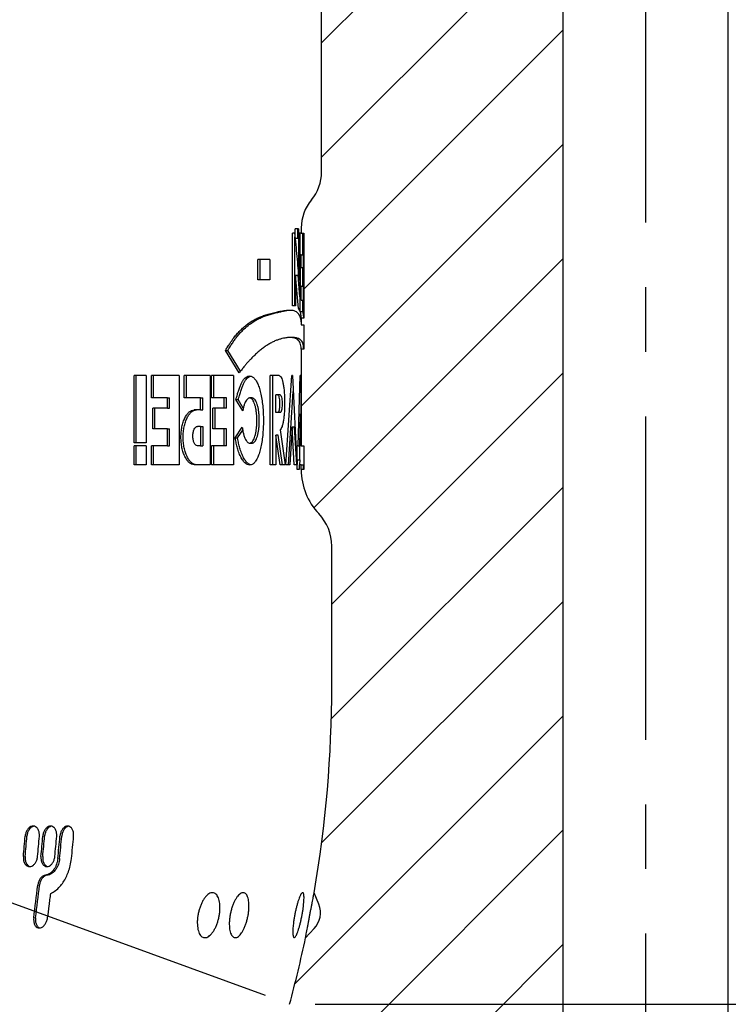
# Model space of a CAD drawing. Header units: millimetres. Extents: x 8 to 862, y 8 to 585.
# Tile 45 of 84: x 378 to 405, y 204 to 242. Entities that reach past the tile are written whole.
import ezdxf

# ---------------------------------------------------------------- set-up
doc = ezdxf.new("R2010")
doc.units = ezdxf.units.MM
doc.linetypes.add('CENTERX2', pattern=[20.32, 12.7, -2.54, 2.54, -2.54])
for name, color, linetype in [('CENTERLINE', 4, 'CENTERX2'), ('DIMENSIONS', 2, 'Continuous'), ('HATCH', 3, 'Continuous')]:
    doc.layers.add(name, color=color, linetype=linetype)
doc.layers.add('OUTLINE', color=7, linetype='Continuous', lineweight=25)
doc.styles.add('SLDTEXTSTYLE0', font='TXT', dxfattribs={"width": 0.75})
doc.dimstyles.new('SLDDIMSTYLE14', dxfattribs={"dimtxt": 3.5, "dimasz": 2, "dimexe": 0, "dimexo": 0.0625, "dimgap": 0.875, "dimtad": 1, "dimrnd": 1e-09, "dimzin": 12, "dimdsep": 46, "dimtxsty": 'SLDTEXTSTYLE0', "dimsah": 1, "dimcen": 0.09, "dimadec": 0, "dimazin": 3, "dimtol": 1, "dimtp": 0.02, "dimtfac": 1, "dimtofl": 0, "dimtmove": 0, "dimatfit": 3, "dimfxl": 0, "dimfrac": 2, "dimtolj": 1, "dimarcsym": 0})
doc.dimstyles.new('SLDDIMSTYLE3', dxfattribs={"dimtxt": 3.5, "dimasz": 2, "dimexe": 0, "dimexo": 0.0625, "dimgap": 0.875, "dimtad": 1, "dimrnd": 1e-09, "dimzin": 12, "dimdsep": 46, "dimtxsty": 'SLDTEXTSTYLE0', "dimsah": 1, "dimcen": 0.09, "dimadec": 0, "dimazin": 3, "dimtol": 1, "dimtp": 0.05, "dimtm": 0.05, "dimtfac": 1, "dimtofl": 0, "dimtmove": 0, "dimatfit": 3, "dimfxl": 0, "dimfrac": 2, "dimtolj": 1, "dimarcsym": 0})
doc.dimstyles.new('SLDDIMSTYLE8', dxfattribs={"dimtxt": 3.5, "dimasz": 2, "dimexe": 0, "dimexo": 0.0625, "dimgap": 0.875, "dimtad": 1, "dimdec": 4, "dimzin": 12, "dimdsep": 46, "dimtxsty": 'SLDTEXTSTYLE0', "dimsah": 1, "dimcen": 0.09, "dimazin": 3, "dimtfac": 1, "dimtofl": 0, "dimtmove": 0, "dimatfit": 3, "dimfxl": 0, "dimfrac": 2, "dimtolj": 1, "dimtzin": 12, "dimarcsym": 0})

# ---------------------------------------------------------------- blocks, each defined once
blk = doc.blocks.new('_D_21')
at = {"layer": 'DIMENSIONS'}
for p, q in [((398.521, 203.537), (473.701, 203.537)), ((471.701, 173.087), (471.701, 203.537)), ((431.209, 173.087), (473.701, 173.087))]:
    blk.add_line(p, q, dxfattribs=at)
for points in [[(471.701, 203.537), (471.201, 201.537), (472.201, 201.537)], [(471.701, 173.087), (472.201, 175.087), (471.201, 175.087)]]:
    blk.add_solid(points, dxfattribs=at)
at = {"layer": 'DIMENSIONS', "attachment_point": 1, "rotation": 90, "style": 'SLDTEXTSTYLE0'}
for s, insert, char_height in [('0,02', (464.234, 192.369), 2.5), ('0', (468.202, 192.369), 2.5), ('+', (464.234, 190.351), 2.5), ('30,45', (467.19, 177.794), 3.5)]:
    blk.add_mtext(s, dxfattribs=dict(at, insert=insert, char_height=char_height))
blk = doc.blocks.new('_D_30')
at = {"layer": 'DIMENSIONS'}
for p, q in [((435.589, 429.833), (473.701, 429.833)), ((471.701, 429.833), (471.701, 203.537)), ((389.228, 203.537), (473.701, 203.537))]:
    blk.add_line(p, q, dxfattribs=at)
for points in [[(471.701, 429.833), (471.201, 427.833), (472.201, 427.833)], [(471.701, 203.537), (472.201, 205.537), (471.201, 205.537)]]:
    blk.add_solid(points, dxfattribs=at)
at = {"layer": 'DIMENSIONS', "attachment_point": 1, "rotation": 90, "style": 'SLDTEXTSTYLE0'}
for s, insert, char_height in [('±0,05', (468.202, 319.189), 2.5), ('226,3', (467.19, 306.261), 3.5)]:
    blk.add_mtext(s, dxfattribs=dict(at, insert=insert, char_height=char_height))
blk = doc.blocks.new('_D_46')
at = {"layer": 'DIMENSIONS'}
blk.add_line((387.288, 203.879), (367.74, 210.994), dxfattribs=at)
blk.add_arc((388.228, 203.537), 19.802, 160, 180, dxfattribs=at)
for points in [[(369.619, 210.31), (368.553, 208.546), (369.509, 208.252)], [(368.425, 203.537), (369.025, 205.51), (368.026, 205.56)]]:
    blk.add_solid(points, dxfattribs=at)
at = {"layer": 'DIMENSIONS', "insert": (363.672, 204.293), "char_height": 3.5, "attachment_point": 1, "rotation": 80, "style": 'SLDTEXTSTYLE0'}
blk.add_mtext('20°', dxfattribs=at)

msp = doc.modelspace()

# ---------------------------------------------------------------- hatches: boundary and pattern name
at = {"layer": 'HATCH'}
h = msp.add_hatch(dxfattribs=at)
h.set_pattern_fill('ANSI31', color=256, angle=3e-322, style=0)
edge = h.paths.add_edge_path(flags=0)
edge.add_line((388.78384, 230.23593), (388.78384, 229.26922))
edge.add_line((388.78384, 229.26922), (388.68385, 229.26923))
edge.add_line((388.68385, 229.26923), (388.68384, 225.47994))
edge.add_line((388.68384, 225.47994), (388.78384, 225.47994))
edge.add_line((388.78384, 225.47994), (388.78384, 224.54337))
edge.add_line((388.78384, 224.54337), (388.68384, 224.54337))
edge.add_line((388.68384, 224.54337), (388.68384, 224.53726))
edge.add_arc((391.18384, 224.53726), 2.5, 180, 223.602819)
edge.add_arc((388.03384, 221.53726), 1.85, 0, 43.602819, ccw=False)
edge.add_line((389.88384, 221.53726), (389.88384, 216.03726))
edge.add_arc((341.88384, 216.03726), 48, 350.267436, 360, ccw=False)
edge.add_line((389.193, 207.92288), (389.37641, 207.46682))
edge.add_arc((388.54141, 207.13101), 0.9, -43.521978, 21.908132, ccw=False)
edge.add_line((389.19401, 206.51124), (388.8555, 206.1548))
edge.add_arc((341.88384, 216.03726), 48, 344.905213, 348.118718, ccw=False)
edge.add_line((388.22766, 203.53726), (398.95884, 199.63143))
edge.add_line((398.95884, 199.63143), (398.95884, 340.46779))
edge.add_line((398.95884, 340.46779), (389.75694, 339.5348))
edge.add_spline(control_points=[(389.75694, 339.5348), (389.7625, 339.47405), (389.77646, 339.31619), (389.81624, 338.82264), (389.86746, 337.9568), (389.88384, 337.1877), (389.88384, 336.75441)], knot_values=[0.92052043, 0.92052043, 0.92052043, 0.92052043, 0.92573333, 0.93406667, 0.96286667, 1, 1, 1, 1], weights=[1, 1, 1, 1, 1, 1, 1], degree=3, periodic=0)
edge.add_line((389.88384, 336.75441), (389.88384, 331.85461))
edge.add_arc((384.88384, 331.85461), 5, 342.540912, 360, ccw=False)
edge.add_line((389.6535, 330.35448), (389.62205, 330.25448))
edge.add_arc((392.48384, 329.35441), 3, 162.540912, 180)
edge.add_line((389.48384, 329.35441), (389.48384, 236.23726))
edge.add_arc((387.77134, 236.23726), 1.7125, 320.033787, 360, ccw=False)
edge.add_arc((390.39634, 234.03726), 1.7125, 140.033787, 180)
edge.add_line((388.68384, 234.03726), (388.68384, 233.83726))
edge.add_line((388.68384, 233.83726), (388.78384, 233.83726))
edge.add_line((388.78384, 233.83726), (388.78384, 230.496))
edge.add_line((388.78384, 230.496), (388.68384, 230.496))
edge.add_line((388.68384, 230.496), (388.68384, 230.23593))
edge.add_line((388.68384, 230.23592), (388.78384, 230.23592))

# ---------------------------------------------------------------- linework, layer by layer
at = {"layer": 'CENTERLINE'}
msp.add_line((402.20884, 429.83342), (402.20884, 170.07391), dxfattribs=at)
at = {"layer": 'OUTLINE'}
for p, q in [((405.45884, 173.08726), (405.45884, 429.83342)), ((398.95884, 340.46779), (398.95884, 199.63143)), ((389.48384, 236.23726), (389.48384, 329.35441)), ((388.68384, 234.03726), (388.68384, 233.83726)), ((388.41941, 233.83726), (388.33566, 233.83726)), ((388.33566, 230.97868), (388.33566, 233.83726)), ((388.43469, 230.97868), (388.43469, 233.68751)), ((388.57552, 234.00173), (388.45337, 234.00173)), ((388.45337, 233.62423), (388.45337, 234.00173)), ((388.55273, 233.62423), (388.55273, 234.00173)), ((388.57552, 234.00173), (388.57552, 233.62423)), ((388.6348, 233.83726), (388.58626, 233.83726)), ((388.58626, 232.00238), (388.58626, 233.83726)), ((388.6348, 233.83726), (388.6348, 230.76917)), ((388.68384, 233.83726), (388.64566, 233.83726)), ((388.64566, 232.98764), (388.64566, 233.83726)), ((388.68384, 233.83726), (388.78384, 233.83726)), ((388.74555, 232.98764), (388.74555, 233.83726)), ((388.78384, 233.83726), (388.78384, 230.496)), ((388.57552, 233.62423), (388.45337, 233.62423)), ((388.68037, 232.98764), (388.64566, 232.98764)), ((388.68037, 232.48201), (388.68037, 232.98764)), ((388.68037, 232.98764), (388.78036, 232.98764)), ((388.78036, 232.48201), (388.78036, 232.98764)), ((387.45298, 232.79298), (386.97786, 232.79298)), ((386.97786, 232.00343), (386.97786, 232.79298)), ((387.07311, 232.00343), (387.07311, 232.79298)), ((387.45298, 232.79298), (387.45298, 232.00343)), ((388.68037, 232.48201), (388.65367, 232.48201)), ((388.65367, 231.75112), (388.65367, 232.48201)), ((388.68037, 232.48201), (388.78036, 232.48201)), ((388.75359, 231.75112), (388.75359, 232.48201)), ((388.46091, 232.17707), (388.46091, 230.97868)), ((388.57552, 230.87711), (388.46091, 232.17707)), ((388.46091, 232.17707), (388.56029, 232.17707)), ((388.6348, 231.33429), (388.56029, 232.17707)), ((387.45298, 232.00343), (386.97786, 232.00343)), ((388.58626, 232.00238), (388.6348, 232.00238)), ((388.68037, 231.75112), (388.65367, 231.75112)), ((388.68037, 231.20461), (388.68037, 231.75112)), ((388.68037, 231.75112), (388.78036, 231.75112)), ((388.78036, 231.20461), (388.78036, 231.75112)), ((388.64566, 230.75316), (388.64566, 231.32736)), ((388.46091, 230.97868), (388.33566, 230.97868)), ((388.68037, 231.20461), (388.78036, 231.20461)), ((388.74555, 230.75316), (388.74555, 231.20461)), ((388.6348, 230.76917), (388.57552, 230.87711)), ((388.57552, 230.87711), (388.6348, 230.87711)), ((388.64566, 230.75316), (388.74555, 230.75316)), ((388.68384, 230.496), (388.68384, 230.23592)), ((388.78384, 230.496), (388.68384, 230.496)), ((388.68384, 230.23592), (388.78384, 230.23592)), ((388.78384, 230.23592), (388.78384, 229.26922)), ((388.34101, 229.73158), (388.24223, 229.73158)), ((386.24651, 228.34169), (385.70897, 229.22722)), ((385.70897, 229.22722), (385.80068, 229.22722)), ((386.29882, 228.40888), (385.80068, 229.22722)), ((388.68384, 229.26923), (388.68384, 225.47994)), ((388.78385, 229.26923), (388.68385, 229.26923)), ((382.59875, 228.23726), (382.11898, 228.23726)), ((382.11898, 225.59533), (382.11898, 228.23726)), ((382.20069, 225.59533), (382.20069, 228.23726)), ((382.59875, 228.23726), (382.59875, 225.59533)), ((383.88568, 228.23726), (382.79987, 228.23726)), ((382.79987, 227.36776), (382.79987, 228.23726)), ((382.88347, 227.36776), (382.88347, 228.23726)), ((383.88568, 228.23726), (383.88568, 224.73726)), ((385.10272, 228.23726), (384.09065, 228.23726)), ((384.09065, 227.36776), (384.09065, 228.23726)), ((384.17785, 227.36776), (384.17785, 228.23726)), ((385.10272, 228.23726), (385.10272, 224.73726)), ((386.02819, 228.23726), (385.15972, 228.23726)), ((385.15972, 227.36776), (385.15972, 228.23726)), ((385.2499, 227.36776), (385.2499, 228.23726)), ((386.02819, 228.23726), (386.02819, 224.73726)), ((387.81456, 228.23726), (387.47131, 228.23726)), ((387.47131, 224.73726), (387.47131, 228.23726)), ((387.56793, 224.73726), (387.56793, 228.23726)), ((388.08316, 224.73726), (388.31168, 228.23726)), ((388.33792, 228.23726), (388.31168, 228.23726)), ((388.33792, 228.23726), (388.51319, 224.73726)), ((388.55907, 225.47994), (388.64132, 228.23726)), ((388.65821, 228.23726), (388.64132, 228.23726)), ((388.65821, 228.23726), (388.68366, 225.47994)), ((387.68204, 226.78231), (387.68204, 227.48026)), ((387.75863, 227.48026), (387.68204, 227.48026)), ((387.85605, 227.48026), (387.75863, 227.48026)), ((388.18149, 224.73726), (388.36943, 227.60786)), ((383.43115, 227.36776), (382.79987, 227.36776)), ((383.43115, 226.95141), (383.43115, 227.36776)), ((383.43115, 227.36776), (383.51651, 227.36776)), ((383.51651, 226.95141), (383.51651, 227.36776)), ((384.7277, 227.36776), (384.09065, 227.36776)), ((384.7277, 226.89072), (384.7277, 227.36776)), ((384.7277, 227.36776), (384.81667, 227.36776)), ((384.81667, 226.89072), (384.81667, 227.36776)), ((385.66366, 227.36776), (385.15972, 227.36776)), ((385.66366, 226.95141), (385.66366, 227.36776)), ((385.75525, 227.36776), (385.66366, 227.36776)), ((385.75525, 226.95141), (385.75525, 227.36776)), ((386.38632, 226.84723), (386.11769, 227.29176)), ((386.11769, 227.29176), (386.21054, 227.29176)), ((386.40986, 226.96284), (386.21054, 227.29176)), ((386.7552, 227.35828), (386.66084, 227.35828)), ((383.43115, 226.95141), (382.85677, 226.95141)), ((382.85677, 226.14825), (382.85677, 226.95141)), ((382.94053, 226.14825), (382.94053, 226.95141)), ((383.43115, 226.95141), (383.51651, 226.95141)), ((384.7277, 226.89072), (384.48086, 226.89072)), ((384.7277, 226.89072), (384.81667, 226.89072)), ((385.66366, 226.95141), (385.2191, 226.95141)), ((385.2191, 226.14825), (385.2191, 226.95141)), ((385.30944, 226.14825), (385.30944, 226.95141)), ((385.75525, 226.95141), (385.66366, 226.95141)), ((387.77661, 226.78231), (387.68204, 226.78231)), ((387.87409, 226.78231), (387.77661, 226.78231)), ((388.62503, 225.47994), (388.65313, 226.74092)), ((388.65313, 226.74092), (388.67216, 225.47994)), ((388.65313, 226.74092), (388.67202, 226.74092)), ((383.43115, 226.14825), (382.85677, 226.14825)), ((383.43115, 225.47994), (383.43115, 226.14825)), ((383.43115, 226.14825), (383.51651, 226.14825)), ((383.51651, 225.47994), (383.51651, 226.14825)), ((384.7277, 226.24152), (384.60797, 226.24152)), ((384.7277, 226.24152), (384.7277, 225.47994)), ((384.7277, 226.24152), (384.81667, 226.24152)), ((384.81667, 226.24152), (384.81667, 225.47994)), ((385.66366, 226.14825), (385.2191, 226.14825)), ((385.66366, 225.47994), (385.66366, 226.14825)), ((385.75525, 226.14825), (385.66366, 226.14825)), ((385.75525, 225.47994), (385.75525, 226.14825)), ((386.09345, 225.78778), (386.37067, 226.21071)), ((386.18623, 225.78778), (386.38743, 226.09388)), ((387.8543, 226.10235), (388.04896, 224.73726)), ((388.32687, 226.22835), (388.23736, 224.73726)), ((388.41039, 224.73726), (388.32687, 226.22835)), ((388.32687, 226.22835), (388.42587, 226.22835)), ((388.50963, 224.73726), (388.42587, 226.22835)), ((382.59875, 225.59533), (382.11898, 225.59533)), ((386.09345, 225.78778), (386.18623, 225.78778)), ((386.6605, 225.58455), (386.75487, 225.58455)), ((387.68204, 225.90261), (387.68204, 224.73726)), ((387.8543, 224.73726), (387.68204, 225.90261)), ((387.77925, 225.90261), (387.68204, 225.90261)), ((387.95199, 224.73726), (387.77925, 225.90261)), ((382.59875, 225.47994), (382.11898, 225.47994)), ((382.11898, 224.73726), (382.11898, 225.47994)), ((382.20069, 224.73726), (382.20069, 225.47994)), ((382.59875, 225.47994), (382.59875, 224.73726)), ((383.43115, 225.47994), (382.79987, 225.47994)), ((382.79987, 224.73726), (382.79987, 225.47994)), ((382.88347, 224.73726), (382.88347, 225.47994)), ((383.43115, 225.47994), (383.51651, 225.47994)), ((384.7277, 225.47994), (384.60797, 225.47994)), ((384.7277, 225.47994), (384.81667, 225.47994)), ((385.66366, 225.47994), (385.15972, 225.47994)), ((385.15972, 224.73726), (385.15972, 225.47994)), ((385.2499, 224.73726), (385.2499, 225.47994)), ((385.75525, 225.47994), (385.66366, 225.47994)), ((388.55907, 225.47994), (388.52939, 225.47994)), ((388.52939, 224.9218), (388.52939, 225.47994)), ((388.55907, 225.47994), (388.60923, 225.47994)), ((388.67216, 225.47994), (388.62503, 225.47994)), ((388.62896, 224.9218), (388.62896, 225.47994)), ((388.68366, 225.47994), (388.68384, 225.47994)), ((388.68384, 225.47994), (388.78384, 225.47994)), ((388.78384, 225.47994), (388.78384, 224.54337)), ((388.5213, 224.54337), (388.53716, 224.9218)), ((388.53716, 224.9218), (388.52939, 224.9218)), ((388.53716, 224.9218), (388.63675, 224.9218)), ((388.629, 224.73726), (388.63675, 224.9218)), ((382.59875, 224.73726), (382.11898, 224.73726)), ((383.88568, 224.73726), (382.79987, 224.73726)), ((385.10272, 224.73726), (384.48086, 224.73726)), ((386.02819, 224.73726), (385.15972, 224.73726)), ((387.68204, 224.73726), (387.47131, 224.73726)), ((388.04896, 224.73726), (387.8543, 224.73726)), ((388.23736, 224.73726), (388.08316, 224.73726)), ((388.51319, 224.73726), (388.41039, 224.73726)), ((388.59832, 224.54337), (388.5213, 224.54337)), ((388.60425, 224.73726), (388.59832, 224.54337)), ((388.67914, 224.73726), (388.60425, 224.73726)), ((388.68045, 224.54337), (388.67914, 224.73726)), ((388.67914, 224.73726), (388.77913, 224.73726)), ((388.68384, 224.54337), (388.68045, 224.54337)), ((388.68384, 224.54337), (388.68384, 224.53726)), ((388.78384, 224.54337), (388.68384, 224.54337)), ((388.78044, 224.54337), (388.77913, 224.73726)), ((389.88384, 216.03726), (389.88384, 221.53726)), ((389.37641, 207.46681), (389.193, 207.92288)), ((388.8555, 206.1548), (389.19401, 206.51124))]:
    msp.add_line(p, q, dxfattribs=at)
for centre, radius, start, end in [((387.77328, 236.23655), 1.71056, 320.010211, 0.023638), ((390.39435, 234.03797), 1.71051, 140.009424, 180.024083), ((391.18384, 224.53726), 2.5, 180, 223.602819), ((388.03384, 221.53726), 1.85, 0, 43.602819), ((341.88384, 216.03726), 48, 350.267436, 0), ((307.4031, 215.97622), 70.68143, 354.6163432, 355.2651588), ((307.38053, 215.97102), 70.77071, 354.6273833, 355.2753698), ((309.59065, 215.97629), 69.05896, 354.4894114, 355.1535943), ((310.04654, 215.98111), 68.73799, 354.4595674, 355.1268816), ((309.96423, 215.98164), 68.88921, 354.4713246, 355.1371623), ((312.08372, 215.98182), 67.25181, 354.3361229, 355.0183114), ((312.56151, 215.98078), 66.90167, 354.2368548, 354.9891046), ((312.46118, 215.98361), 67.07293, 354.249193, 354.9995081), ((314.38951, 215.99128), 65.61691, 354.1144018, 354.8815275), ((310.77586, 215.89971), 67.99682, 352.4259687, 353.5082693), ((310.6905, 215.90099), 68.15114, 352.442138, 353.5219531), ((388.54141, 207.13101), 0.9, 316.478022, 21.908132), ((341.88384, 216.03726), 48, 344.905213, 348.118718)]:
    msp.add_arc(centre, radius, start, end, dxfattribs=at)
for points, knots in [([(388.41941, 233.83726), (388.4523, 233.53144), (388.51808, 232.91982), (388.56353, 232.30819), (388.58626, 232.00238)], [0, 0, 0, 0, 0.49999975, 1, 1, 1, 1]), ([(388.64566, 231.32736), (388.64868, 231.31807), (388.65425, 231.30091), (388.66077, 231.27837), (388.6658, 231.25987), (388.6701, 231.24401), (388.67404, 231.22971), (388.67767, 231.21614), (388.67945, 231.20853), (388.68037, 231.20461)], [0, 0, 0, 0, 0.17662254, 0.32623028, 0.4488296, 0.56425586, 0.69992283, 0.8451627, 1, 1, 1, 1]), ([(385.70897, 229.22722), (385.73166, 229.26369), (385.77226, 229.32893), (385.82548, 229.41423), (385.86855, 229.48186), (385.90512, 229.53776), (385.94992, 229.60421), (386.00299, 229.67923), (386.08418, 229.78487), (386.18658, 229.90445), (386.31791, 230.04025), (386.45961, 230.16951), (386.60997, 230.28707), (386.76344, 230.38795), (386.89295, 230.45916), (386.99925, 230.50988), (387.08235, 230.54568), (387.16718, 230.57861), (387.25392, 230.60885), (387.34449, 230.63691), (387.44089, 230.66414), (387.54418, 230.69131), (387.65031, 230.7178), (387.7671, 230.74579), (387.88543, 230.77183), (388.00128, 230.79339), (388.10323, 230.8072), (388.19367, 230.81364), (388.27731, 230.81266), (388.3537, 230.80304), (388.42261, 230.78353), (388.48181, 230.75424), (388.53221, 230.71512), (388.56755, 230.67419), (388.59224, 230.63588), (388.60941, 230.6038), (388.62548, 230.56765), (388.64035, 230.52701), (388.65109, 230.49053), (388.65869, 230.45987), (388.66387, 230.43637), (388.66869, 230.41118), (388.67258, 230.38728), (388.6758, 230.36404), (388.6791, 230.33575), (388.68237, 230.29694), (388.68361, 230.26372), (388.68383, 230.2424), (388.68384, 230.2381), (388.68384, 230.23592)], [0, 0, 0, 0, 0.01353412, 0.0242111, 0.03200866, 0.03942294, 0.04614554, 0.05879292, 0.07099124, 0.09404483, 0.11884864, 0.14829089, 0.17839992, 0.20994903, 0.24352547, 0.2613273, 0.27996981, 0.29945811, 0.31978622, 0.34133163, 0.36539068, 0.39232387, 0.42213269, 0.4522646, 0.49290275, 0.53073411, 0.56698254, 0.60203524, 0.63578625, 0.67286842, 0.70866815, 0.74336431, 0.77732608, 0.81052112, 0.82663265, 0.84354864, 0.86127068, 0.87980041, 0.89971816, 0.90895521, 0.91876609, 0.92915083, 0.94010958, 0.94797145, 0.95735416, 0.97433952, 0.99481838, 0.99738629, 1, 1, 1, 1]), ([(385.80068, 229.22722), (385.82012, 229.25839), (385.85562, 229.31529), (385.90346, 229.39177), (385.94803, 229.46232), (385.9927, 229.53089), (386.03977, 229.60057), (386.08534, 229.66489), (386.13591, 229.73212), (386.19343, 229.80372), (386.25916, 229.8799), (386.32758, 229.9539), (386.4407, 230.06847), (386.59586, 230.20688), (386.79033, 230.34735), (386.97734, 230.45566), (387.15646, 230.53894), (387.3014, 230.59304), (387.41782, 230.63023), (387.50633, 230.65573), (387.59317, 230.67893), (387.67843, 230.70065), (387.76209, 230.72131), (387.84057, 230.74002), (387.94114, 230.76296), (388.05753, 230.78638), (388.17818, 230.80541), (388.24544, 230.80935), (388.27561, 230.81111)], [0, 0, 0, 0, 0.01939158, 0.03541063, 0.04805829, 0.06425848, 0.08023895, 0.09516291, 0.10962331, 0.13026195, 0.15178329, 0.17420653, 0.19754887, 0.26344003, 0.32900703, 0.39657513, 0.46169814, 0.52719637, 0.5648053, 0.6025607, 0.63778595, 0.67689199, 0.71648901, 0.75395292, 0.79021106, 0.86744402, 0.94052923, 1, 1, 1, 1]), ([(388.68384, 230.496), (388.68356, 230.51107), (388.68307, 230.53805), (388.6787, 230.59424), (388.67099, 230.65109), (388.65919, 230.70817), (388.64991, 230.73902), (388.64566, 230.75316)], [0, 0, 0, 0, 0.19384026, 0.3468904, 0.61598857, 0.82408474, 1, 1, 1, 1]), ([(388.78384, 230.496), (388.78356, 230.51109), (388.78307, 230.53811), (388.77868, 230.59431), (388.77094, 230.65113), (388.75912, 230.70817), (388.74982, 230.73902), (388.74555, 230.75316)], [0, 0, 0, 0, 0.19402965, 0.34738667, 0.61602955, 0.82404246, 1, 1, 1, 1]), ([(388.68384, 229.26923), (388.68383, 229.27312), (388.68381, 229.2809), (388.68295, 229.332), (388.67563, 229.41478), (388.64977, 229.51389), (388.60899, 229.59215), (388.55271, 229.65201), (388.49103, 229.68842), (388.43135, 229.70965), (388.3786, 229.72177), (388.31989, 229.72921), (388.25589, 229.73227), (388.18761, 229.73101), (388.11632, 229.72525), (388.03076, 229.71348), (387.9296, 229.69262), (387.81155, 229.65845), (387.68608, 229.61181), (387.55268, 229.55041), (387.41078, 229.47209), (387.27033, 229.38171), (387.13201, 229.28017), (386.9961, 229.16879), (386.85655, 229.04255), (386.73275, 228.91981), (386.62704, 228.80762), (386.54238, 228.71268), (386.46895, 228.62488), (386.40821, 228.54911), (386.35863, 228.48589), (386.30572, 228.41768), (386.26774, 228.36894), (386.24651, 228.34169)], [0, 0, 0, 0, 0.005005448, 0.009997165, 0.066630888, 0.12132338, 0.175449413, 0.231118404, 0.286412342, 0.317234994, 0.348601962, 0.38051748, 0.412870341, 0.444406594, 0.47511657, 0.505004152, 0.548215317, 0.58945867, 0.628753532, 0.671395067, 0.712632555, 0.752506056, 0.78788623, 0.822675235, 0.856911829, 0.891845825, 0.912429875, 0.932128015, 0.951404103, 0.963689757, 0.974273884, 0.985621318, 1, 1, 1, 1]), ([(388.78384, 229.26922), (388.78379, 229.27694), (388.78344, 229.32855), (388.77554, 229.41472), (388.74969, 229.51393), (388.70878, 229.59211), (388.65233, 229.65201), (388.59049, 229.68844), (388.53062, 229.70966), (388.47783, 229.72185), (388.41872, 229.72896), (388.37275, 229.73202), (388.34497, 229.73135), (388.34062, 229.73124)], [0, 0, 0, 0, 0.02380486, 0.1591132, 0.28970631, 0.41909185, 0.55201775, 0.68406289, 0.75770746, 0.83260084, 0.9087526, 0.98570654, 1, 1, 1, 1]), ([(386.11769, 227.29176), (386.12856, 227.32955), (386.14786, 227.39664), (386.17548, 227.49154), (386.20187, 227.57898), (386.22886, 227.66373), (386.26418, 227.76719), (386.30762, 227.87936), (386.36284, 227.99355), (386.42217, 228.08397), (386.48524, 228.15233), (386.55103, 228.19861), (386.62889, 228.22599), (386.71716, 228.22157), (386.81162, 228.16636), (386.89937, 228.06519), (386.97821, 227.91894), (387.04699, 227.73162), (387.10416, 227.50706), (387.14925, 227.25415), (387.18056, 226.9789), (387.19802, 226.68952), (387.20124, 226.39359), (387.19069, 226.09951), (387.16562, 225.81659), (387.1272, 225.55203), (387.07576, 225.31379), (387.01224, 225.10772), (386.93743, 224.94154), (386.85359, 224.81727), (386.76254, 224.74079), (386.66643, 224.71315), (386.56766, 224.7364), (386.46894, 224.80721), (386.37356, 224.92667), (386.28476, 225.08853), (386.22162, 225.25066), (386.18012, 225.38565), (386.15525, 225.47953), (386.1334, 225.57682), (386.11321, 225.67968), (386.10025, 225.75057), (386.09345, 225.78778)], [0, 0, 0, 0, 0.01522468, 0.02703784, 0.03850785, 0.05128238, 0.06285615, 0.08374364, 0.10365029, 0.12400814, 0.14446043, 0.16528568, 0.18678951, 0.21836993, 0.24991241, 0.28121476, 0.31228993, 0.34335433, 0.37474401, 0.40618989, 0.43734112, 0.46851918, 0.49990467, 0.53118706, 0.56243092, 0.5937301, 0.62499646, 0.65617169, 0.68755495, 0.71893585, 0.75009179, 0.78117724, 0.81253271, 0.84394452, 0.87528287, 0.90688658, 0.93807542, 0.95059695, 0.96296232, 0.97486433, 0.98680708, 1, 1, 1, 1]), ([(387.81456, 228.23726), (387.82907, 228.23367), (387.85798, 228.22653), (387.89849, 228.16915), (387.93535, 228.08043), (387.96735, 227.95866), (387.99389, 227.81034), (388.01407, 227.6392), (388.0278, 227.45202), (388.03447, 227.2547), (388.0343, 227.05417), (388.02693, 226.85751), (388.01287, 226.67096), (387.99204, 226.50181), (387.9652, 226.35456), (387.93268, 226.23647), (387.89568, 226.14688), (387.86811, 226.11721), (387.8543, 226.10235)], [0, 0, 0, 0, 0.06271968, 0.124992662, 0.187478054, 0.249993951, 0.312480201, 0.374996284, 0.437458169, 0.499997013, 0.562450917, 0.624999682, 0.68747501, 0.750000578, 0.812485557, 0.875002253, 0.937401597, 1, 1, 1, 1]), ([(386.21054, 227.29176), (386.22144, 227.32955), (386.2408, 227.39665), (386.26849, 227.49154), (386.29495, 227.57899), (386.32202, 227.66374), (386.35744, 227.7672), (386.40101, 227.87939), (386.45639, 227.99354), (386.51588, 228.08409), (386.57911, 228.15196), (386.64091, 228.19704), (386.68134, 228.20874), (386.6998, 228.21408)], [0, 0, 0, 0, 0.08322672, 0.14779769, 0.21050438, 0.28034489, 0.34362009, 0.45785431, 0.56675413, 0.67814921, 0.79011048, 0.90412559, 1, 1, 1, 1]), ([(387.75863, 227.48026), (387.76829, 227.47559), (387.78755, 227.46628), (387.8122, 227.39587), (387.82964, 227.29318), (387.83791, 227.16791), (387.83599, 227.0372), (387.82412, 226.91906), (387.80381, 226.82508), (387.7857, 226.79659), (387.77661, 226.78231)], [0, 0, 0, 0, 0.12534649, 0.24997383, 0.37501066, 0.49999041, 0.62496677, 0.75002077, 0.87463458, 1, 1, 1, 1]), ([(387.85605, 227.48026), (387.86574, 227.4756), (387.88504, 227.46629), (387.90975, 227.39591), (387.92725, 227.29323), (387.93555, 227.16793), (387.93363, 227.03717), (387.92172, 226.91901), (387.90134, 226.82505), (387.88319, 226.79659), (387.87409, 226.78231)], [0, 0, 0, 0, 0.12552253, 0.25024302, 0.3752496, 0.50009926, 0.62491683, 0.74987111, 0.87450078, 1, 1, 1, 1]), ([(386.37067, 226.21071), (386.37691, 226.16225), (386.38937, 226.0655), (386.41873, 225.93495), (386.45448, 225.81984), (386.49651, 225.72496), (386.54299, 225.65197), (386.59259, 225.60402), (386.64363, 225.58148), (386.69457, 225.58618), (386.74391, 225.61683), (386.79015, 225.67363), (386.83217, 225.75382), (386.86863, 225.85599), (386.89887, 225.9762), (386.92184, 226.11154), (386.93731, 226.25747), (386.94458, 226.40991), (386.94384, 226.5642), (386.93474, 226.7156), (386.91784, 226.85989), (386.89323, 226.99223), (386.86178, 227.10934), (386.82402, 227.20688), (386.78116, 227.2829), (386.73414, 227.33406), (386.68442, 227.35998), (386.63336, 227.35872), (386.58249, 227.33151), (386.53348, 227.27802), (386.48769, 227.20093), (386.44702, 227.1012), (386.41182, 226.98358), (386.39483, 226.89273), (386.38632, 226.84723)], [0, 0, 0, 0, 0.03141745, 0.06272489, 0.09397059, 0.12519024, 0.15641658, 0.18765872, 0.21889253, 0.25014086, 0.28137751, 0.31262823, 0.34386687, 0.37512007, 0.40635873, 0.43761236, 0.468842, 0.50010606, 0.53133132, 0.56259505, 0.5938284, 0.62507995, 0.65631117, 0.68755425, 0.71878034, 0.75001739, 0.78123661, 0.8124658, 0.84367758, 0.87489694, 0.90609876, 0.93732823, 0.96861226, 1, 1, 1, 1]), ([(386.75477, 225.58753), (386.76607, 225.5875), (386.79439, 225.58743), (386.83826, 225.61726), (386.88468, 225.67315), (386.92683, 225.75347), (386.96343, 225.8555), (386.99378, 225.97568), (387.01685, 226.111), (387.0324, 226.25692), (387.03972, 226.40938), (387.03901, 226.56371), (387.0299, 226.71518), (387.01298, 226.85954), (386.98829, 226.99196), (386.95676, 227.10916), (386.91889, 227.2067), (386.87589, 227.2831), (386.8287, 227.33314), (386.78786, 227.35802), (386.76297, 227.35569), (386.75513, 227.35496)], [0, 0, 0, 0, 0.03667212, 0.09190916, 0.14715028, 0.20235309, 0.25754744, 0.31269686, 0.36784074, 0.42292733, 0.4780583, 0.53312475, 0.58826209, 0.64336745, 0.69851879, 0.7536751, 0.80887588, 0.86408137, 0.9193264, 0.9745657, 1, 1, 1, 1]), ([(384.48086, 224.73726), (384.44753, 224.74126), (384.38112, 224.74923), (384.28406, 224.81352), (384.19369, 224.91249), (384.11396, 225.04786), (384.04765, 225.21169), (383.99852, 225.39926), (383.96774, 225.60242), (383.95765, 225.8138), (383.96764, 226.0254), (383.99849, 226.22851), (384.04764, 226.41626), (384.11394, 226.58007), (384.19368, 226.71548), (384.28412, 226.81448), (384.38118, 226.87897), (384.4476, 226.8868), (384.48086, 226.89072)], [0, 0, 0, 0, 0.062707, 0.12499249, 0.18747829, 0.24999381, 0.31248014, 0.3749944, 0.43741029, 0.49999287, 0.56241152, 0.62499901, 0.6874842, 0.74999962, 0.81248543, 0.87500066, 0.93743067, 1, 1, 1, 1]), ([(384.56914, 224.73726), (384.53573, 224.74126), (384.46913, 224.74922), (384.37181, 224.81351), (384.2812, 224.91247), (384.20124, 225.04784), (384.13474, 225.21165), (384.08546, 225.39927), (384.05457, 225.60243), (384.04448, 225.81389), (384.05452, 226.02547), (384.08545, 226.2286), (384.13473, 226.41632), (384.20123, 226.58012), (384.28119, 226.71551), (384.37188, 226.8145), (384.4692, 226.87897), (384.5358, 226.8868), (384.56914, 226.89072)], [0, 0, 0, 0, 0.06279621, 0.12515036, 0.18769153, 0.25021665, 0.31269223, 0.37515203, 0.43753826, 0.49999434, 0.56237078, 0.62484157, 0.68728576, 0.74977688, 0.81228669, 0.87484309, 0.93734886, 1, 1, 1, 1]), ([(384.60797, 225.47994), (384.5848, 225.48578), (384.53859, 225.49745), (384.47909, 225.5852), (384.43936, 225.71115), (384.4252, 225.86071), (384.43929, 226.01036), (384.47912, 226.13625), (384.53859, 226.22413), (384.58482, 226.23572), (384.60797, 226.24152)], [0, 0, 0, 0, 0.12528401, 0.24997326, 0.37503983, 0.49997887, 0.62489025, 0.75000606, 0.87482327, 1, 1, 1, 1]), ([(386.70833, 224.73364), (386.69285, 224.73614), (386.64439, 224.74398), (386.56275, 224.80889), (386.46715, 224.92619), (386.37809, 225.08861), (386.31475, 225.25062), (386.27314, 225.38565), (386.2482, 225.47955), (386.22629, 225.57683), (386.20604, 225.67969), (386.19305, 225.75057), (386.18623, 225.78778)], [0, 0, 0, 0, 0.07297438, 0.22846279, 0.38352412, 0.53985585, 0.6940491, 0.75594949, 0.81704746, 0.87586196, 0.9348475, 1, 1, 1, 1]), ([(378.40271, 210.14185), (378.40327, 210.18716), (378.40441, 210.28003), (378.36293, 210.40284), (378.2938, 210.49247), (378.20665, 210.53838), (378.11289, 210.53952), (378.022, 210.49891), (377.94172, 210.4216), (377.87983, 210.31356), (377.85112, 210.21442), (377.84485, 210.1561), (377.84332, 210.14185)], [0, 0, 0, 0, 0.11202563, 0.22962923, 0.34027837, 0.44609845, 0.54819382, 0.64844259, 0.75010911, 0.85521339, 0.96462741, 1, 1, 1, 1]), ([(378.17908, 210.53166), (378.14951, 210.52138), (378.0893, 210.50045), (378.00932, 210.42105), (377.94719, 210.3135), (377.91853, 210.21419), (377.91228, 210.15599), (377.91076, 210.14185)], [0, 0, 0, 0, 0.218655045, 0.445380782, 0.679260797, 0.922108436, 1, 1, 1, 1]), ([(379.08148, 210.14185), (379.08223, 210.18716), (379.08376, 210.28003), (379.04388, 210.40285), (378.97688, 210.49247), (378.89211, 210.53838), (378.8007, 210.53952), (378.7119, 210.49891), (378.63326, 210.4216), (378.57243, 210.31356), (378.54399, 210.21442), (378.53762, 210.1561), (378.53606, 210.14185)], [0, 0, 0, 0, 0.11202613, 0.22962929, 0.34027917, 0.4460993, 0.54819383, 0.64844398, 0.75010899, 0.85521361, 0.96462753, 1, 1, 1, 1]), ([(378.86876, 210.53162), (378.83992, 210.52135), (378.78115, 210.50043), (378.70283, 210.42105), (378.64177, 210.3135), (378.61337, 210.21419), (378.60702, 210.15599), (378.60548, 210.14185)], [0, 0, 0, 0, 0.218460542, 0.445241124, 0.679179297, 0.922089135, 1, 1, 1, 1]), ([(379.74476, 210.13724), (379.74572, 210.18308), (379.74767, 210.27702), (379.70897, 210.40126), (379.64342, 210.49193), (379.56014, 210.5384), (379.47011, 210.53956), (379.38243, 210.4985), (379.30459, 210.4203), (379.24419, 210.31106), (379.21579, 210.21077), (379.20913, 210.15177), (379.20749, 210.13724)], [0, 0, 0, 0, 0.11203272, 0.2296013, 0.34025732, 0.44607926, 0.54817275, 0.64842231, 0.75008438, 0.85520031, 0.96434072, 1, 1, 1, 1]), ([(379.53996, 210.53152), (379.51154, 210.52115), (379.45357, 210.49999), (379.37607, 210.41973), (379.31546, 210.311), (379.28708, 210.21054), (379.28045, 210.15166), (379.27883, 210.13724)], [0, 0, 0, 0, 0.21825136, 0.44507553, 0.67908359, 0.92141481, 1, 1, 1, 1]), ([(377.77274, 209.34458), (377.77175, 209.2994), (377.76972, 209.20632), (377.81014, 209.08297), (377.87894, 208.99294), (377.96594, 208.94757), (378.05912, 208.94737), (378.14924, 208.9884), (378.22933, 209.06553), (378.29204, 209.17348), (378.32176, 209.27243), (378.32877, 209.33066), (378.33045, 209.34458)], [0, 0, 0, 0, 0.11211938, 0.23095635, 0.34269983, 0.44869827, 0.5499423, 0.64895587, 0.74979415, 0.85496545, 0.9653235, 1, 1, 1, 1]), ([(377.84033, 209.34458), (377.83936, 209.29944), (377.83739, 209.2066), (377.87777, 209.08261), (377.94689, 208.99563), (378.01245, 208.95289), (378.0522, 208.95432), (378.06004, 208.9546)], [0, 0, 0, 0, 0.23623694, 0.48592154, 0.72114052, 0.94495107, 1, 1, 1, 1]), ([(378.46341, 209.34458), (378.46221, 209.2994), (378.45975, 209.20632), (378.49854, 209.08297), (378.56517, 208.99294), (378.64977, 208.94757), (378.74062, 208.94737), (378.8287, 208.9884), (378.90718, 209.06553), (378.96888, 209.17348), (378.99835, 209.27243), (379.00549, 209.33066), (379.0072, 209.34458)], [0, 0, 0, 0, 0.11211901, 0.23095575, 0.34269988, 0.44869778, 0.54994246, 0.64895696, 0.74979453, 0.8549656, 0.96532343, 1, 1, 1, 1]), ([(378.53298, 209.34458), (378.53181, 209.29945), (378.52941, 209.20661), (378.56815, 209.08256), (378.63514, 208.99579), (378.69767, 208.95324), (378.73517, 208.95442), (378.7416, 208.95462)], [0, 0, 0, 0, 0.23832712, 0.49022358, 0.727524, 0.95331446, 1, 1, 1, 1]), ([(379.12503, 209.26276), (379.11971, 209.22451), (379.10908, 209.14801), (379.07627, 209.03534), (379.03082, 208.92832), (378.97362, 208.83209), (378.90718, 208.75096), (378.83552, 208.68735), (378.75977, 208.64228), (378.69397, 208.61849), (378.65384, 208.61313), (378.63952, 208.61122)], [0, 0, 0, 0, 0.119630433, 0.239233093, 0.362281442, 0.485290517, 0.60184755, 0.718366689, 0.828591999, 0.9387974, 1, 1, 1, 1]), ([(379.19654, 209.26276), (379.19122, 209.22451), (379.1806, 209.148), (379.14778, 209.03543), (379.10237, 208.92864), (379.04529, 208.83266), (378.97897, 208.75165), (378.90733, 208.68797), (378.83153, 208.64275), (378.76525, 208.61863), (378.72468, 208.61319), (378.70997, 208.61122)], [0, 0, 0, 0, 0.11948098, 0.23894436, 0.36149854, 0.48401541, 0.60031765, 0.71659223, 0.82692137, 0.93723488, 1, 1, 1, 1]), ([(378.84554, 207.88663), (378.90911, 207.92231), (379.03628, 207.99368), (379.20088, 208.15145), (379.33897, 208.33056), (379.45336, 208.52679), (379.54658, 208.74549), (379.62239, 208.99349), (379.64721, 209.16876), (379.66053, 209.26276)], [0, 0, 0, 0, 0.152467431, 0.304987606, 0.435333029, 0.565706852, 0.703278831, 0.840870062, 1, 1, 1, 1]), ([(378.63952, 208.61122), (378.60415, 208.60238), (378.53801, 208.58584), (378.45067, 208.50457), (378.38456, 208.3994), (378.34904, 208.29597), (378.33962, 208.23187), (378.3367, 208.212)], [0, 0, 0, 0, 0.24365586, 0.45572498, 0.67066767, 0.89790251, 1, 1, 1, 1]), ([(378.70997, 208.61122), (378.67462, 208.60242), (378.60834, 208.58592), (378.52069, 208.50469), (378.45434, 208.39931), (378.4188, 208.29583), (378.40941, 208.2318), (378.4065, 208.212)], [0, 0, 0, 0, 0.24328461, 0.45618497, 0.67144631, 0.89841102, 1, 1, 1, 1]), ([(378.72338, 206.93725), (378.74454, 207.09526), (378.77629, 207.33229), (378.81642, 207.64891), (378.83584, 207.80739), (378.84554, 207.88663)], [0, 0, 0, 0, 0.49997139, 0.7499796, 1, 1, 1, 1]), ([(384.88635, 206.15537), (384.86339, 206.15966), (384.81748, 206.16824), (384.75624, 206.21254), (384.70313, 206.27924), (384.65981, 206.36778), (384.62787, 206.47584), (384.60783, 206.59948), (384.60073, 206.73577), (384.60621, 206.88012), (384.6246, 207.02886), (384.65479, 207.17752), (384.69639, 207.32205), (384.74776, 207.45867), (384.80781, 207.58324), (384.8746, 207.69297), (384.94645, 207.78398), (385.02126, 207.85461), (385.09689, 207.90178), (385.1713, 207.92503), (385.24212, 207.92254), (385.30755, 207.89529), (385.36537, 207.84297), (385.41424, 207.76807), (385.45238, 207.67181), (385.47915, 207.55795), (385.49341, 207.42904), (385.49532, 207.28957), (385.48441, 207.14299), (385.4616, 206.99388), (385.42709, 206.84622), (385.38233, 206.70403), (385.32814, 206.5715), (385.26632, 206.45174), (385.19827, 206.34882), (385.12594, 206.2646), (385.05134, 206.20316), (384.96987, 206.15958), (384.9162, 206.15687), (384.88635, 206.15537)], [0, 0, 0, 0, 0.027049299, 0.05409854, 0.081144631, 0.108189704, 0.135142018, 0.162093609, 0.188904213, 0.215715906, 0.242401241, 0.26908851, 0.295721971, 0.322355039, 0.349030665, 0.375706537, 0.402497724, 0.429289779, 0.456221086, 0.483152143, 0.51018569, 0.537219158, 0.564275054, 0.591330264, 0.618318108, 0.645306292, 0.672163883, 0.699021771, 0.725744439, 0.752467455, 0.779108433, 0.805749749, 0.832400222, 0.859051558, 0.885798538, 0.912546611, 0.939434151, 0.966322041, 1, 1, 1, 1]), ([(386.0757, 206.1559), (386.05662, 206.16089), (386.01846, 206.17086), (385.96882, 206.21718), (385.92685, 206.28575), (385.89395, 206.37599), (385.87135, 206.48549), (385.85936, 206.61029), (385.85872, 206.74742), (385.86898, 206.89228), (385.89025, 207.04117), (385.92145, 207.18965), (385.96207, 207.33365), (386.0106, 207.46945), (386.06594, 207.59288), (386.12636, 207.70122), (386.19027, 207.79061), (386.25585, 207.85942), (386.32116, 207.90461), (386.38447, 207.92581), (386.44372, 207.92122), (386.49744, 207.89191), (386.54376, 207.83763), (386.58167, 207.76091), (386.60973, 207.66305), (386.62758, 207.54785), (386.63436, 207.41789), (386.63039, 207.27769), (386.61544, 207.13074), (386.59045, 206.9816), (386.55574, 206.83425), (386.51268, 206.69269), (386.46212, 206.56111), (386.40566, 206.44258), (386.34466, 206.34114), (386.28078, 206.25863), (386.21589, 206.19907), (386.1459, 206.15767), (386.10079, 206.15653), (386.0757, 206.1559)], [0, 0, 0, 0, 0.0270473, 0.05409402, 0.08113809, 0.10818124, 0.13512824, 0.16207434, 0.18887921, 0.21568367, 0.24236716, 0.26904946, 0.29568202, 0.32231591, 0.34899466, 0.37567438, 0.40247178, 0.42926962, 0.45620573, 0.48314226, 0.51017848, 0.53721443, 0.56426942, 0.59132364, 0.61830767, 0.64529044, 0.67214326, 0.69899503, 0.72571202, 0.75242996, 0.77906876, 0.80570887, 0.83236285, 0.85901614, 0.88576879, 0.91252232, 0.9394154, 0.96630893, 1, 1, 1, 1]), ([(388.35956, 206.54273), (388.36243, 206.57728), (388.36816, 206.64637), (388.38275, 206.76824), (388.40282, 206.90461), (388.42911, 207.05351), (388.45963, 207.20175), (388.49337, 207.34533), (388.52949, 207.48003), (388.56688, 207.60265), (388.60452, 207.70914), (388.64135, 207.79735), (388.67619, 207.86381), (388.70819, 207.90755), (388.7362, 207.92615), (388.75959, 207.91999), (388.77744, 207.88811), (388.78946, 207.83235), (388.79508, 207.75335), (388.79444, 207.65436), (388.78735, 207.53742), (388.77433, 207.4068), (388.75559, 207.26562), (388.73195, 207.11852), (388.7039, 206.96928), (388.67244, 206.82223), (388.63828, 206.68149), (388.60244, 206.55061), (388.56583, 206.43371), (388.52938, 206.33331), (388.49414, 206.25313), (388.46094, 206.19456), (388.43086, 206.16038), (388.40456, 206.1507), (388.38302, 206.16693), (388.3667, 206.20773), (388.3563, 206.27285), (388.35233, 206.3543), (388.35339, 206.44507), (388.35751, 206.51018), (388.35956, 206.54273)], [0, 0, 0, 0, 0.0219159, 0.04383214, 0.07055081, 0.09726795, 0.12391169, 0.15055486, 0.17719899, 0.20384517, 0.23058048, 0.25731589, 0.28418807, 0.31106104, 0.33805818, 0.36505514, 0.39211142, 0.41916731, 0.44619175, 0.47321602, 0.50013136, 0.52704615, 0.55382044, 0.58059416, 0.60725829, 0.63392152, 0.66055466, 0.6871891, 0.71388576, 0.74058317, 0.76740917, 0.79423552, 0.8211987, 0.84816231, 0.8752118, 0.90226065, 0.92930747, 0.95635343, 0.9781764, 1, 1, 1, 1]), ([(388.8555, 206.1548), (388.85649, 206.1602), (388.85813, 206.16914), (388.86922, 206.22937), (388.8838, 206.3084), (388.9034, 206.41414), (388.92696, 206.54063), (388.95128, 206.67042), (388.97795, 206.81195), (389.00573, 206.95845), (389.03435, 207.10837), (389.06245, 207.2547), (389.08978, 207.39613), (389.11508, 207.52627), (389.13804, 207.64384), (389.15761, 207.74358), (389.17355, 207.82448), (389.18473, 207.88111), (389.19172, 207.91638), (389.19257, 207.92069), (389.193, 207.92288)], [0, 0, 0, 0, 0.08106955, 0.13441795, 0.18932107, 0.25726296, 0.31006644, 0.36439913, 0.41718114, 0.47150528, 0.52407468, 0.57817359, 0.6306934, 0.6847304, 0.73738293, 0.79154853, 0.84445518, 0.89888083, 0.94881004, 1, 1, 1, 1]), ([(378.17943, 206.93725), (378.17654, 206.89197), (378.1705, 206.79735), (378.20501, 206.67119), (378.26994, 206.57939), (378.35392, 206.53485), (378.44414, 206.53626), (378.53205, 206.5778), (378.61201, 206.65442), (378.67745, 206.76207), (378.71122, 206.8623), (378.72093, 206.92215), (378.72338, 206.93725)], [0, 0, 0, 0, 0.11217281, 0.23442325, 0.34809144, 0.45353667, 0.55228937, 0.6482695, 0.74677577, 0.85118447, 0.9624682, 1, 1, 1, 1]), ([(378.24958, 206.93725), (378.24669, 206.89191), (378.24068, 206.7973), (378.2755, 206.67224), (378.33917, 206.578), (378.39815, 206.5542), (378.42627, 206.54285)], [0, 0, 0, 0, 0.24865739, 0.51888203, 0.77059247, 1, 1, 1, 1])]:
    msp.add_open_spline(points, degree=3, knots=knots, dxfattribs=at)

# ---------------------------------------------------------------- dimensions: what is measured, and where the dimension line sits
at = {"layer": 'DIMENSIONS'}
for p1, p2, dimstyle, picture, middle in [((434.58919, 429.83342), (388.22766, 203.53726), 'SLDDIMSTYLE3', '_D_30', (471.70139, 316.68534)), ((430.20884, 173.08726), (397.52134, 203.53726), 'SLDDIMSTYLE14', '_D_21', (471.70139, 188.31226))]:
    dim = msp.add_linear_dim(base=(471.70139, 203.53726), p1=p1, p2=p2, angle=90, dimstyle=dimstyle, dxfattribs=at)
    dim.commit()
    dim.dimension.update_dxf_attribs({"geometry": picture, "text_midpoint": middle, "dimtype": 160})
dim = msp.add_angular_dim_2l(base=(368.72605, 206.97592), line1=((398.95884, 199.63143), (388.22766, 203.53726)), line2=((354.30884, 203.53726), (388.22766, 203.53726)), dimstyle='SLDDIMSTYLE8', dxfattribs=at)
dim.commit()
dim.dimension.update_dxf_attribs({"geometry": '_D_46', "text_midpoint": (368.72605, 206.97592), "dimtype": 162})

doc.saveas('drawing.dxf')
